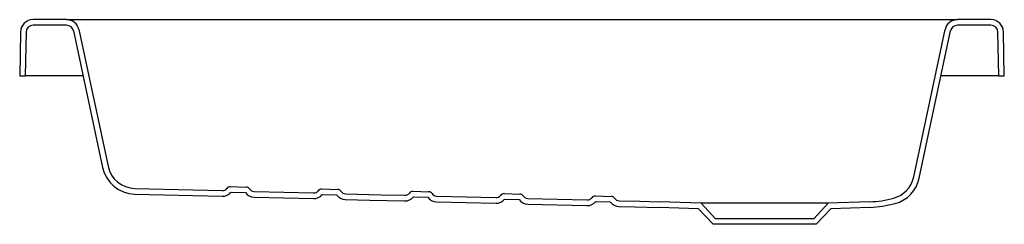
# Model space of a CAD drawing. Header units: millimetres. Extents: x 4759.69 to 4760.392, y 2646.183 to 2646.329.
import ezdxf

# ---------------------------------------------------------------- set-up
doc = ezdxf.new("R2010")
doc.units = ezdxf.units.MM
doc.layers.add('SANINDUSA', color=3, linetype='Continuous')

msp = doc.modelspace()

# ---------------------------------------------------------------- linework, layer by layer
at = {"layer": 'SANINDUSA'}
for p, q in [((4759.72365, 2646.32942), (4759.69979, 2646.32942)), ((4759.72365, 2646.32942), (4759.74224, 2646.32942)), ((4759.74224, 2646.32942), (4760.33964, 2646.32942)), ((4760.33964, 2646.32942), (4760.35823, 2646.32942)), ((4760.3821, 2646.32942), (4760.35823, 2646.32942)), ((4759.69079, 2646.32057), (4759.69024, 2646.28942)), ((4759.69479, 2646.3205), (4759.69424, 2646.28942)), ((4759.72365, 2646.32542), (4759.69979, 2646.32542)), ((4759.72854, 2646.32146), (4759.74926, 2646.22402)), ((4759.73246, 2646.32229), (4759.75317, 2646.22485)), ((4760.32708, 2646.21718), (4760.34943, 2646.32231)), ((4760.331, 2646.21635), (4760.35334, 2646.32146)), ((4760.3821, 2646.32542), (4760.35823, 2646.32542)), ((4760.38764, 2646.28942), (4760.3871, 2646.3205)), ((4760.39164, 2646.28942), (4760.3911, 2646.32057)), ((4759.69024, 2646.28942), (4759.69424, 2646.28942)), ((4759.69524, 2646.28942), (4759.69424, 2646.28942)), ((4759.73535, 2646.28942), (4759.69524, 2646.28942)), ((4760.38664, 2646.28942), (4760.34653, 2646.28942)), ((4760.38764, 2646.28942), (4760.38664, 2646.28942)), ((4760.38764, 2646.28942), (4760.39164, 2646.28942)), ((4759.77221, 2646.20902), (4759.83455, 2646.20743)), ((4759.84037, 2646.21028), (4759.85162, 2646.20999)), ((4759.90535, 2646.20862), (4759.9166, 2646.20833)), ((4759.77212, 2646.20502), (4759.83445, 2646.20343)), ((4759.84077, 2646.20627), (4759.85102, 2646.20601)), ((4759.85719, 2646.20285), (4759.89943, 2646.20177)), ((4759.85729, 2646.20685), (4759.89953, 2646.20577)), ((4759.90575, 2646.20461), (4759.916, 2646.20435)), ((4759.97033, 2646.20696), (4759.98158, 2646.20668)), ((4759.97073, 2646.20295), (4759.98098, 2646.20269)), ((4759.98724, 2646.20353), (4760.02949, 2646.20246)), ((4760.03531, 2646.20531), (4760.04656, 2646.20502)), ((4760.0357, 2646.2013), (4760.04596, 2646.20104)), ((4760.05223, 2646.20188), (4760.09447, 2646.2008)), ((4760.10028, 2646.20365), (4760.11154, 2646.20336)), ((4759.98714, 2646.19953), (4760.02938, 2646.19846)), ((4760.05212, 2646.19788), (4760.09436, 2646.1968)), ((4760.10068, 2646.19964), (4760.11094, 2646.19938)), ((4760.17385, 2646.19451), (4760.1458, 2646.19549)), ((4760.17564, 2646.19845), (4760.14594, 2646.19949)), ((4760.1842, 2646.18341), (4760.17385, 2646.19451)), ((4760.18594, 2646.18741), (4760.17564, 2646.19845)), ((4760.26624, 2646.19845), (4760.17564, 2646.19845)), ((4760.26624, 2646.19845), (4760.25594, 2646.18741)), ((4760.26803, 2646.19451), (4760.25768, 2646.18341)), ((4760.29594, 2646.19949), (4760.26624, 2646.19845)), ((4760.29608, 2646.19549), (4760.26803, 2646.19451)), ((4760.25594, 2646.18741), (4760.18594, 2646.18741)), ((4760.25768, 2646.18341), (4760.1842, 2646.18341))]:
    msp.add_line(p, q, dxfattribs=at)
at = {"layer": 'SANINDUSA', "flags": 128}
for points in [[(4759.92217, 2646.20119), (4759.93967, 2646.20074), (4759.96441, 2646.20011)], [(4759.92227, 2646.20519), (4759.94777, 2646.20454), (4759.96451, 2646.20411)], [(4760.1171, 2646.19622), (4760.12838, 2646.19593), (4760.14584, 2646.19549)], [(4760.1172, 2646.20022), (4760.13206, 2646.19984), (4760.14594, 2646.19949)], [(4760.29609, 2646.19549), (4760.30498, 2646.19631), (4760.31384, 2646.19819)]]:
    msp.add_lwpolyline(points, dxfattribs=at)
at = {"layer": 'SANINDUSA'}
for centre, radius, start, end in [((4759.69979, 2646.32042), 0.009, 90, 179), ((4759.72365, 2646.32042), 0.009, 12, 90), ((4760.35823, 2646.32042), 0.009, 90, 168), ((4760.3821, 2646.32042), 0.009, 1, 90), ((4759.69979, 2646.32042), 0.005, 90, 179), ((4759.72365, 2646.32042), 0.005, 12, 90), ((4760.35823, 2646.32042), 0.005, 90, 168), ((4760.3821, 2646.32042), 0.005, 1, 90), ((4759.77273, 2646.22901), 0.024, 192, 268.53949), ((4759.77273, 2646.22901), 0.02, 192, 268.53949), ((4760.30752, 2646.22134), 0.02, 285.26297, 348), ((4760.30752, 2646.22134), 0.024, 285.26297, 348), ((4759.83465, 2646.21142), 0.004, 268.53949, 323.68959), ((4759.84029, 2646.20728), 0.003, 88.53949, 143.68959), ((4759.85155, 2646.20699), 0.003, 33.3894, 88.53949), ((4759.85739, 2646.21084), 0.004, 213.3894, 268.53949), ((4759.89963, 2646.20977), 0.004, 268.5395, 323.68959), ((4759.90527, 2646.20562), 0.003, 88.5395, 143.68959), ((4759.91652, 2646.20534), 0.003, 33.3894, 88.5395), ((4759.83465, 2646.21142), 0.008, 268.53938, 319.85734), ((4759.85739, 2646.21084), 0.008, 217.22153, 268.53974), ((4759.89963, 2646.20977), 0.008, 268.53913, 319.85759), ((4759.92237, 2646.20919), 0.008, 217.2216, 268.53934), ((4759.92237, 2646.20919), 0.004, 213.3894, 268.53949), ((4759.96461, 2646.20811), 0.008, 268.53901, 319.85793), ((4759.96461, 2646.20811), 0.004, 268.53949, 323.68959), ((4759.97025, 2646.20397), 0.003, 88.5395, 143.68959), ((4759.98735, 2646.20753), 0.008, 217.2217, 268.53935), ((4759.9815, 2646.20368), 0.003, 33.38941, 88.53951), ((4759.98735, 2646.20753), 0.004, 213.38941, 268.5395), ((4760.02959, 2646.20645), 0.008, 268.53978, 319.85716), ((4760.02959, 2646.20645), 0.004, 268.53952, 323.68963), ((4760.03523, 2646.20231), 0.003, 88.53954, 143.68963), ((4760.05233, 2646.20587), 0.008, 217.22157, 268.5397), ((4760.04648, 2646.20202), 0.003, 33.38938, 88.53949), ((4760.05233, 2646.20587), 0.004, 213.38938, 268.53947), ((4760.09457, 2646.2048), 0.004, 268.53952, 323.68956), ((4760.10021, 2646.20065), 0.003, 88.53939, 143.68956), ((4760.11146, 2646.20037), 0.003, 33.38966, 88.5393), ((4760.11731, 2646.20422), 0.004, 213.38966, 268.54028), ((4760.29343, 2646.27274), 0.0733, 271.9629, 285.31161), ((4760.09457, 2646.2048), 0.008, 268.53925, 319.85747), ((4760.11731, 2646.20422), 0.008, 217.22185, 268.54054)]:
    msp.add_arc(centre, radius, start, end, dxfattribs=at)

doc.saveas('drawing.dxf')
